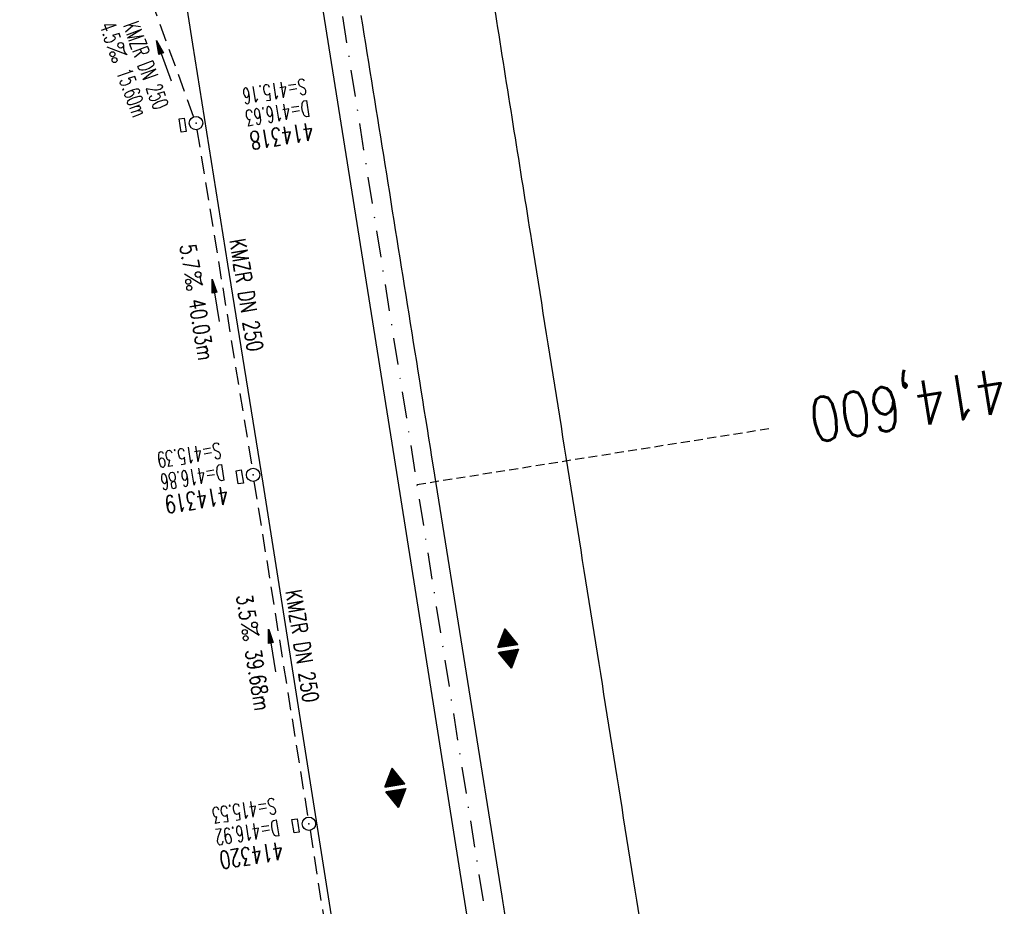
# Model space of a CAD drawing. Extents: x 447426 to 448116, y 440349 to 441552.
# Tile 4 of 21: x 447787 to 447897, y 440723 to 440822. Entities that reach past the tile are written whole.
import ezdxf
from ezdxf.enums import TextEntityAlignment as Align

# ---------------------------------------------------------------- set-up
doc = ezdxf.new("R2010")
doc.units = 0
doc.header["$LTSCALE"] = 2
doc.header["$MEASUREMENT"] = 0
for name, pattern in [('AUSGEZOGEN', [0]), ('GESTRICH-X2', [1.5, 1, -0.5]), ('GESTRICHELT', [0.75, 0.5, -0.25]), ('STRICHPT-X3', [3, 1.5, -0.75, 0, -0.75])]:
    doc.linetypes.add(name, pattern=pattern)
doc.layers.get('0').update_dxf_attribs({"linetype": 'AUSGEZOGEN'})
for name, color, linetype in [('ACHSE', 250, 'STRICHPT-X3'), ('FBR', 8, 'CONTINUOUS'), ('GEF', 7, 'CONTINUOUS'), ('HEKTOM', 250, 'GESTRICHELT'), ('KANAL', 7, 'GESTRICH-X2'), ('PFEIL', 7, 'CONTINUOUS'), ('SCHACHTNR', 6, 'CONTINUOUS'), ('SCHSYMBOL', 7, 'AUSGEZOGEN'), ('TEXTO', 4, 'CONTINUOUS'), ('TEXTU', 4, 'CONTINUOUS')]:
    doc.layers.add(name, color=color, linetype=linetype)
doc.styles.add('ROMANS', font='romans.shx', dxfattribs={"width": 0.8})

# ---------------------------------------------------------------- blocks, each defined once
blk = doc.blocks.new('PROM')
blk.add_line((1.57, 1.82), (0.02, 0.02))
for centre, radius in [((0.32, 1.51), 0.317), ((0.94, 0.29), 0.283), ((1.64, 0.29), 0.283)]:
    blk.add_circle(centre, radius)
blk.add_arc((0.99, 2.68), 1.03, 239.1414, 303.3549)
blk = doc.blocks.new('PFEIL2')
at = {"color": 0}
for p, q in [((0.88, 0), (-2.4, -0.01)), ((0.88, -0.27), (0.88, 0.28)), ((0.88, 0.28), (2.43, 0.01)), ((0.91, 0.27), (0.88, 0.26)), ((0.97, 0.26), (0.88, 0.25)), ((1.02, 0.25), (0.88, 0.23)), ((1.07, 0.24), (0.88, 0.21)), ((1.13, 0.23), (0.88, 0.19)), ((1.18, 0.22), (0.88, 0.17)), ((1.24, 0.21), (0.88, 0.15)), ((1.29, 0.21), (0.88, 0.14)), ((1.34, 0.2), (0.88, 0.12)), ((1.4, 0.19), (0.88, 0.1)), ((1.45, 0.18), (0.88, 0.08)), ((1.51, 0.17), (0.88, 0.06)), ((1.56, 0.16), (0.88, 0.04)), ((1.61, 0.15), (0.88, 0.02)), ((1.67, 0.14), (0.88, 0.01)), ((1.72, 0.13), (0.88, -0.01)), ((1.78, 0.12), (0.88, -0.03)), ((1.83, 0.11), (0.88, -0.05)), ((1.88, 0.1), (0.88, -0.07)), ((1.94, 0.09), (0.88, -0.09)), ((2.05, 0.08), (0.88, -0.12)), ((1.99, 0.08), (0.88, -0.11)), ((2.1, 0.07), (0.88, -0.14)), ((2.15, 0.06), (0.88, -0.16)), ((2.21, 0.05), (0.88, -0.18)), ((2.26, 0.04), (0.88, -0.2)), ((2.32, 0.03), (0.88, -0.22)), ((2.37, 0.02), (0.88, -0.23)), ((2.42, 0.01), (0.88, -0.25)), ((2.43, 0.01), (0.88, -0.27))]:
    blk.add_line(p, q, dxfattribs=at)
blk = doc.blocks.new('GST')
at = {"color": 0}
blk.add_circle((0, 0), 0.75, dxfattribs=at)
blk.add_point((0, 0), dxfattribs=at)
blk = doc.blocks.new('17')
blk.add_lwpolyline([(-0.76, -1.22), (0.75, -1.22), (0.75, -1.8), (-0.76, -1.8)], close=True)
blk.add_blockref('GST', (0, 0))
blk = doc.blocks.new('*X7')
at = {"color": 0}
for p, q in [((377.107, 180.991), (378.197, 182.081)), ((377.112, 181.023), (378.187, 182.097)), ((377.116, 180.991), (378.2, 182.075)), ((377.124, 181.044), (378.184, 182.103)), ((377.125, 180.991), (378.203, 182.069)), ((377.133, 180.991), (378.206, 182.064)), ((377.136, 181.065), (378.181, 182.109)), ((377.142, 180.991), (378.21, 182.058)), ((377.148, 181.085), (378.177, 182.114)), ((377.151, 180.991), (378.213, 182.053)), ((377.161, 181.106), (378.174, 182.12)), ((377.173, 181.127), (378.171, 182.125)), ((377.185, 181.148), (378.168, 182.131)), ((377.197, 181.169), (378.164, 182.137)), ((377.209, 181.19), (378.161, 182.142)), ((377.221, 181.211), (378.158, 182.148)), ((377.233, 181.232), (378.155, 182.153)), ((377.245, 181.253), (378.151, 182.159)), ((377.257, 181.274), (378.148, 182.165)), ((377.269, 181.295), (378.145, 182.17)), ((377.281, 181.316), (378.142, 182.176)), ((377.293, 181.336), (378.138, 182.181)), ((377.305, 181.357), (378.135, 182.187)), ((377.318, 181.378), (378.132, 182.193)), ((377.33, 181.399), (378.129, 182.198)), ((377.342, 181.42), (378.126, 182.204)), ((377.354, 181.441), (378.122, 182.209)), ((377.366, 181.462), (378.119, 182.215)), ((377.378, 181.483), (378.116, 182.221)), ((377.39, 181.504), (378.113, 182.226)), ((377.402, 181.525), (378.109, 182.232)), ((377.414, 181.546), (378.106, 182.238)), ((377.426, 181.566), (378.103, 182.243)), ((377.438, 181.587), (378.1, 182.249)), ((377.45, 181.608), (378.096, 182.254)), ((377.462, 181.629), (378.093, 182.26)), ((377.474, 181.65), (378.09, 182.266)), ((377.487, 181.671), (378.087, 182.271)), ((377.499, 181.692), (378.083, 182.277)), ((377.511, 181.713), (378.08, 182.282)), ((377.523, 181.734), (378.077, 182.288)), ((377.535, 181.755), (378.074, 182.294)), ((377.547, 181.776), (378.071, 182.299)), ((377.559, 181.796), (378.067, 182.305)), ((377.571, 181.817), (378.064, 182.31)), ((377.583, 181.838), (378.061, 182.316)), ((377.595, 181.859), (378.058, 182.322)), ((377.607, 181.88), (378.054, 182.327)), ((377.619, 181.901), (378.051, 182.333)), ((377.631, 181.922), (378.048, 182.338)), ((377.644, 181.943), (378.045, 182.344)), ((377.656, 181.964), (378.041, 182.35)), ((377.668, 181.985), (378.038, 182.355)), ((377.68, 182.006), (378.035, 182.361)), ((377.692, 182.027), (378.032, 182.366)), ((377.704, 182.047), (378.028, 182.372)), ((377.716, 182.068), (378.025, 182.378)), ((377.728, 182.089), (378.022, 182.383)), ((377.74, 182.11), (378.019, 182.389)), ((377.752, 182.131), (378.016, 182.394)), ((377.764, 182.152), (378.012, 182.4)), ((377.776, 182.173), (378.009, 182.406)), ((377.788, 182.194), (378.006, 182.411)), ((377.8, 182.215), (378.003, 182.417)), ((377.813, 182.236), (377.999, 182.422)), ((377.825, 182.257), (377.996, 182.428)), ((377.837, 182.277), (377.993, 182.434)), ((377.849, 182.298), (377.99, 182.439)), ((377.861, 182.319), (377.986, 182.445)), ((377.873, 182.34), (377.983, 182.45)), ((377.885, 182.361), (377.98, 182.456)), ((377.897, 182.382), (377.977, 182.462)), ((377.909, 182.403), (377.973, 182.467)), ((377.921, 182.424), (377.97, 182.473)), ((377.933, 182.445), (377.967, 182.478)), ((377.945, 182.466), (377.964, 182.484)), ((377.16, 180.991), (378.216, 182.047)), ((377.169, 180.991), (378.219, 182.041)), ((377.178, 180.991), (378.223, 182.036)), ((377.186, 180.991), (378.226, 182.03)), ((377.195, 180.991), (378.229, 182.025)), ((377.204, 180.991), (378.232, 182.019)), ((377.213, 180.991), (378.236, 182.013)), ((377.222, 180.991), (378.239, 182.008)), ((377.231, 180.991), (378.242, 182.002)), ((377.239, 180.991), (378.245, 181.997)), ((377.248, 180.991), (378.248, 181.991)), ((377.257, 180.991), (378.252, 181.985)), ((377.266, 180.991), (378.255, 181.98)), ((377.275, 180.991), (378.258, 181.974)), ((377.284, 180.991), (378.261, 181.969)), ((377.292, 180.991), (378.265, 181.963)), ((377.301, 180.991), (378.268, 181.957)), ((377.31, 180.991), (378.271, 181.952)), ((377.319, 180.991), (378.274, 181.946)), ((377.328, 180.991), (378.278, 181.941)), ((377.337, 180.991), (378.281, 181.935)), ((377.346, 180.991), (378.284, 181.929)), ((377.354, 180.991), (378.287, 181.924)), ((377.363, 180.991), (378.291, 181.918)), ((377.372, 180.991), (378.294, 181.913)), ((377.381, 180.991), (378.297, 181.907)), ((377.39, 180.991), (378.3, 181.901)), ((377.399, 180.991), (378.303, 181.896)), ((377.407, 180.991), (378.307, 181.89)), ((377.416, 180.991), (378.31, 181.884)), ((377.425, 180.991), (378.313, 181.879)), ((377.434, 180.991), (378.316, 181.873)), ((377.443, 180.991), (378.32, 181.868)), ((377.452, 180.991), (378.323, 181.862)), ((377.46, 180.991), (378.326, 181.856)), ((377.469, 180.991), (378.329, 181.851)), ((377.478, 180.991), (378.333, 181.845)), ((377.487, 180.991), (378.336, 181.84)), ((377.496, 180.991), (378.339, 181.834)), ((377.505, 180.991), (378.342, 181.828)), ((377.513, 180.991), (378.346, 181.823)), ((377.522, 180.991), (378.349, 181.817)), ((377.531, 180.991), (378.352, 181.812)), ((377.54, 180.991), (378.355, 181.806)), ((377.549, 180.991), (378.358, 181.8)), ((377.558, 180.991), (378.362, 181.795)), ((377.566, 180.991), (378.365, 181.789)), ((377.575, 180.991), (378.368, 181.784)), ((377.584, 180.991), (378.371, 181.778)), ((377.593, 180.991), (378.375, 181.772)), ((377.602, 180.991), (378.378, 181.767)), ((377.611, 180.991), (378.381, 181.761)), ((377.62, 180.991), (378.384, 181.756)), ((377.628, 180.991), (378.388, 181.75)), ((377.637, 180.991), (378.391, 181.744)), ((377.646, 180.991), (378.394, 181.739)), ((377.655, 180.991), (378.397, 181.733)), ((377.664, 180.991), (378.401, 181.728)), ((377.673, 180.991), (378.404, 181.722)), ((377.681, 180.991), (378.407, 181.716)), ((377.69, 180.991), (378.41, 181.711)), ((377.699, 180.991), (378.413, 181.705)), ((377.708, 180.991), (378.417, 181.7)), ((377.717, 180.991), (378.42, 181.694)), ((377.726, 180.991), (378.423, 181.688)), ((377.734, 180.991), (378.426, 181.683)), ((377.743, 180.991), (378.43, 181.677)), ((377.752, 180.991), (378.433, 181.672)), ((377.761, 180.991), (378.436, 181.666)), ((377.77, 180.991), (378.439, 181.66)), ((377.779, 180.991), (378.443, 181.655)), ((377.787, 180.991), (378.446, 181.649)), ((377.796, 180.991), (378.449, 181.644)), ((377.805, 180.991), (378.452, 181.638)), ((377.814, 180.991), (378.456, 181.632)), ((377.823, 180.991), (378.459, 181.627)), ((377.832, 180.991), (378.462, 181.621)), ((377.84, 180.991), (378.465, 181.616)), ((377.849, 180.991), (378.468, 181.61)), ((377.858, 180.991), (378.472, 181.604)), ((377.867, 180.991), (378.475, 181.599)), ((377.876, 180.991), (378.478, 181.593)), ((377.885, 180.991), (378.481, 181.588)), ((377.894, 180.991), (378.485, 181.582)), ((377.902, 180.991), (378.488, 181.576)), ((377.911, 180.991), (378.491, 181.571)), ((377.92, 180.991), (378.494, 181.565)), ((377.929, 180.991), (378.498, 181.559)), ((377.938, 180.991), (378.501, 181.554)), ((377.947, 180.991), (378.504, 181.548)), ((377.955, 180.991), (378.507, 181.543)), ((377.964, 180.991), (378.511, 181.537)), ((377.973, 180.991), (378.514, 181.531)), ((377.982, 180.991), (378.517, 181.526)), ((377.991, 180.991), (378.52, 181.52)), ((378, 180.991), (378.523, 181.515)), ((378.008, 180.991), (378.527, 181.509)), ((378.017, 180.991), (378.53, 181.503)), ((378.026, 180.991), (378.533, 181.498)), ((378.035, 180.991), (378.536, 181.492)), ((378.044, 180.991), (378.54, 181.487)), ((378.053, 180.991), (378.543, 181.481)), ((378.061, 180.991), (378.546, 181.475)), ((378.07, 180.991), (378.549, 181.47)), ((378.079, 180.991), (378.553, 181.464)), ((378.088, 180.991), (378.556, 181.459)), ((378.097, 180.991), (378.559, 181.453)), ((378.106, 180.991), (378.562, 181.447)), ((378.114, 180.991), (378.565, 181.442)), ((378.123, 180.991), (378.569, 181.436)), ((378.132, 180.991), (378.572, 181.431)), ((378.141, 180.991), (378.575, 181.425)), ((378.15, 180.991), (378.578, 181.419)), ((378.159, 180.991), (378.582, 181.414)), ((378.168, 180.991), (378.585, 181.408)), ((378.176, 180.991), (378.588, 181.403)), ((378.185, 180.991), (378.591, 181.397)), ((378.194, 180.991), (378.595, 181.391)), ((378.203, 180.991), (378.598, 181.386)), ((378.212, 180.991), (378.601, 181.38)), ((378.221, 180.991), (378.604, 181.375)), ((378.229, 180.991), (378.608, 181.369)), ((378.238, 180.991), (378.611, 181.363)), ((378.247, 180.991), (378.614, 181.358)), ((378.256, 180.991), (378.617, 181.352)), ((378.265, 180.991), (378.62, 181.347)), ((378.274, 180.991), (378.624, 181.341)), ((378.282, 180.991), (378.627, 181.335)), ((378.291, 180.991), (378.63, 181.33)), ((378.3, 180.991), (378.633, 181.324)), ((378.309, 180.991), (378.637, 181.319)), ((378.318, 180.991), (378.64, 181.313)), ((378.327, 180.991), (378.643, 181.307)), ((378.335, 180.991), (378.646, 181.302)), ((378.344, 180.991), (378.65, 181.296)), ((378.353, 180.991), (378.653, 181.291)), ((378.362, 180.991), (378.656, 181.285)), ((378.371, 180.991), (378.659, 181.279)), ((378.38, 180.991), (378.663, 181.274)), ((378.388, 180.991), (378.666, 181.268)), ((378.397, 180.991), (378.669, 181.262)), ((378.406, 180.991), (378.672, 181.257)), ((378.415, 180.991), (378.675, 181.251)), ((378.424, 180.991), (378.679, 181.246)), ((378.433, 180.991), (378.682, 181.24)), ((378.442, 180.991), (378.685, 181.234)), ((378.45, 180.991), (378.688, 181.229)), ((378.459, 180.991), (378.692, 181.223)), ((378.468, 180.991), (378.695, 181.218)), ((378.477, 180.991), (378.698, 181.212)), ((377.099, 180.568), (377.108, 180.577)), ((377.102, 180.562), (377.117, 180.577)), ((377.106, 180.556), (377.126, 180.577)), ((377.109, 180.551), (377.135, 180.577)), ((377.112, 180.545), (377.144, 180.577)), ((377.115, 180.54), (377.153, 180.577)), ((377.119, 180.534), (377.161, 180.577)), ((377.122, 180.528), (377.17, 180.577)), ((377.125, 180.523), (377.179, 180.577)), ((377.128, 180.517), (377.188, 180.577)), ((377.131, 180.512), (377.197, 180.577)), ((377.135, 180.506), (377.206, 180.577)), ((377.138, 180.5), (377.214, 180.577)), ((377.141, 180.495), (377.223, 180.577)), ((377.144, 180.489), (377.232, 180.577)), ((377.148, 180.484), (377.241, 180.577)), ((377.151, 180.478), (377.25, 180.577)), ((377.154, 180.472), (377.259, 180.577)), ((377.157, 180.467), (377.267, 180.577)), ((377.161, 180.461), (377.276, 180.577)), ((377.164, 180.456), (377.285, 180.577)), ((377.167, 180.45), (377.294, 180.577)), ((377.17, 180.444), (377.303, 180.577)), ((377.174, 180.439), (377.312, 180.577)), ((377.177, 180.433), (377.32, 180.577)), ((377.18, 180.428), (377.329, 180.577)), ((377.183, 180.422), (377.338, 180.577)), ((377.186, 180.416), (377.347, 180.577)), ((377.19, 180.411), (377.356, 180.577)), ((377.193, 180.405), (377.365, 180.577)), ((377.196, 180.4), (377.373, 180.577)), ((377.199, 180.394), (377.382, 180.577)), ((377.203, 180.388), (377.391, 180.577)), ((377.206, 180.383), (377.4, 180.577)), ((377.209, 180.377), (377.409, 180.577)), ((377.212, 180.372), (377.418, 180.577)), ((377.216, 180.366), (377.427, 180.577)), ((377.219, 180.36), (377.435, 180.577)), ((377.222, 180.355), (377.444, 180.577)), ((377.225, 180.349), (377.453, 180.577)), ((377.229, 180.344), (377.462, 180.577)), ((377.232, 180.338), (377.471, 180.577)), ((377.235, 180.332), (377.48, 180.577)), ((377.238, 180.327), (377.488, 180.577)), ((377.241, 180.321), (377.497, 180.577)), ((377.245, 180.315), (377.506, 180.577)), ((377.248, 180.31), (377.515, 180.577)), ((377.251, 180.304), (377.524, 180.577)), ((377.254, 180.299), (377.533, 180.577)), ((377.258, 180.293), (377.541, 180.577)), ((377.261, 180.287), (377.55, 180.577)), ((377.264, 180.282), (377.559, 180.577)), ((377.267, 180.276), (377.568, 180.577)), ((377.271, 180.271), (377.577, 180.577)), ((377.274, 180.265), (377.586, 180.577)), ((377.277, 180.259), (377.594, 180.577)), ((377.28, 180.254), (377.603, 180.577)), ((377.284, 180.248), (377.612, 180.577)), ((377.287, 180.243), (377.621, 180.577)), ((377.29, 180.237), (377.63, 180.577)), ((377.293, 180.231), (377.639, 180.577)), ((377.296, 180.226), (377.647, 180.577)), ((377.3, 180.22), (377.656, 180.577)), ((377.303, 180.215), (377.665, 180.577)), ((377.306, 180.209), (377.674, 180.577)), ((377.309, 180.203), (377.683, 180.577)), ((377.313, 180.198), (377.692, 180.577)), ((377.316, 180.192), (377.701, 180.577)), ((377.319, 180.187), (377.709, 180.577)), ((377.322, 180.181), (377.718, 180.577)), ((377.326, 180.175), (377.727, 180.577)), ((377.329, 180.17), (377.736, 180.577)), ((377.332, 180.164), (377.745, 180.577)), ((377.335, 180.159), (377.754, 180.577)), ((377.339, 180.153), (377.762, 180.577)), ((377.342, 180.147), (377.771, 180.577)), ((377.345, 180.142), (377.78, 180.577)), ((377.348, 180.136), (377.789, 180.577)), ((377.351, 180.131), (377.798, 180.577)), ((377.355, 180.125), (377.807, 180.577)), ((377.358, 180.119), (377.815, 180.577)), ((377.361, 180.114), (377.824, 180.577)), ((377.364, 180.108), (377.833, 180.577)), ((377.368, 180.103), (377.842, 180.577)), ((377.371, 180.097), (377.851, 180.577)), ((377.374, 180.091), (377.86, 180.577)), ((377.377, 180.086), (377.868, 180.577)), ((377.381, 180.08), (377.877, 180.577)), ((377.384, 180.075), (377.886, 180.577)), ((377.387, 180.069), (377.895, 180.577)), ((377.39, 180.063), (377.904, 180.577)), ((377.394, 180.058), (377.913, 180.577)), ((377.397, 180.052), (377.921, 180.577)), ((377.4, 180.047), (377.93, 180.577)), ((377.403, 180.041), (377.939, 180.577)), ((377.406, 180.035), (377.948, 180.577)), ((377.41, 180.03), (377.957, 180.577)), ((377.413, 180.024), (377.966, 180.577)), ((377.416, 180.018), (377.975, 180.577)), ((377.419, 180.013), (377.983, 180.577)), ((377.423, 180.007), (377.992, 180.577)), ((377.426, 180.002), (378.001, 180.577)), ((377.429, 179.996), (378.01, 180.577)), ((377.432, 179.99), (378.019, 180.577)), ((377.436, 179.985), (378.028, 180.577)), ((377.439, 179.979), (378.036, 180.577)), ((377.442, 179.974), (378.045, 180.577)), ((377.445, 179.968), (378.054, 180.577)), ((377.449, 179.962), (378.063, 180.577)), ((377.452, 179.957), (378.072, 180.577)), ((377.455, 179.951), (378.081, 180.577)), ((377.458, 179.946), (378.089, 180.577)), ((377.461, 179.94), (378.098, 180.577)), ((377.465, 179.934), (378.107, 180.577)), ((377.468, 179.929), (378.116, 180.577)), ((377.471, 179.923), (378.125, 180.577)), ((377.474, 179.918), (378.134, 180.577)), ((377.478, 179.912), (378.142, 180.577)), ((377.481, 179.906), (378.151, 180.577)), ((377.484, 179.901), (378.16, 180.577)), ((377.487, 179.895), (378.169, 180.577)), ((377.491, 179.89), (378.178, 180.577)), ((377.494, 179.884), (378.187, 180.577)), ((377.497, 179.878), (378.196, 180.577)), ((377.5, 179.873), (378.204, 180.577)), ((377.504, 179.867), (378.213, 180.577)), ((377.507, 179.862), (378.222, 180.577)), ((377.51, 179.856), (378.231, 180.577)), ((377.513, 179.85), (378.24, 180.577)), ((377.516, 179.845), (378.249, 180.577)), ((377.52, 179.839), (378.257, 180.577)), ((377.523, 179.834), (378.266, 180.577)), ((377.526, 179.828), (378.275, 180.577)), ((377.529, 179.822), (378.284, 180.577)), ((377.533, 179.817), (378.293, 180.577)), ((377.536, 179.811), (378.302, 180.577)), ((377.539, 179.806), (378.31, 180.577)), ((377.542, 179.8), (378.319, 180.577)), ((377.546, 179.794), (378.328, 180.577)), ((377.549, 179.789), (378.337, 180.577)), ((377.552, 179.783), (378.346, 180.577)), ((377.555, 179.778), (378.355, 180.577)), ((377.559, 179.772), (378.363, 180.577)), ((377.562, 179.766), (378.372, 180.577)), ((377.565, 179.761), (378.381, 180.577)), ((377.568, 179.755), (378.39, 180.577)), ((377.571, 179.75), (378.399, 180.577)), ((377.575, 179.744), (378.408, 180.577)), ((377.578, 179.738), (378.416, 180.577)), ((377.581, 179.733), (378.425, 180.577)), ((377.584, 179.727), (378.434, 180.577)), ((377.588, 179.722), (378.443, 180.577)), ((377.591, 179.716), (378.452, 180.577)), ((377.594, 179.71), (378.461, 180.577)), ((377.597, 179.705), (378.47, 180.577)), ((377.601, 179.699), (378.478, 180.577)), ((377.604, 179.693), (378.487, 180.577)), ((377.607, 179.688), (378.496, 180.577)), ((377.61, 179.682), (378.505, 180.577)), ((377.614, 179.677), (378.514, 180.577)), ((377.617, 179.671), (378.523, 180.577)), ((377.62, 179.665), (378.531, 180.577)), ((377.623, 179.66), (378.54, 180.577)), ((377.626, 179.654), (378.549, 180.577)), ((377.63, 179.649), (378.558, 180.577)), ((377.633, 179.643), (378.567, 180.577)), ((377.636, 179.637), (378.576, 180.577)), ((377.639, 179.632), (378.584, 180.577)), ((377.643, 179.626), (378.593, 180.577)), ((377.646, 179.621), (378.602, 180.577)), ((377.649, 179.615), (378.611, 180.577)), ((377.652, 179.609), (378.62, 180.577)), ((377.656, 179.604), (378.629, 180.577)), ((377.659, 179.598), (378.637, 180.577)), ((377.662, 179.593), (378.646, 180.577)), ((377.665, 179.587), (378.655, 180.577)), ((377.669, 179.581), (378.664, 180.577)), ((377.672, 179.576), (378.673, 180.577)), ((377.675, 179.57), (378.682, 180.577)), ((377.678, 179.565), (378.69, 180.577)), ((377.681, 179.559), (378.699, 180.577)), ((377.685, 179.553), (378.708, 180.577)), ((377.688, 179.548), (378.717, 180.577)), ((377.691, 179.542), (378.726, 180.577)), ((377.694, 179.537), (378.735, 180.577)), ((377.698, 179.531), (378.744, 180.577)), ((377.701, 179.525), (378.752, 180.577)), ((377.704, 179.52), (378.761, 180.577)), ((377.707, 179.514), (378.77, 180.577)), ((377.711, 179.509), (378.779, 180.577)), ((377.714, 179.503), (378.788, 180.577)), ((377.717, 179.497), (378.797, 180.577)), ((377.72, 179.492), (378.805, 180.577)), ((377.724, 179.486), (378.814, 180.577)), ((377.733, 179.469), (378.806, 180.542)), ((377.736, 179.464), (378.794, 180.521)), ((377.74, 179.458), (378.781, 180.5)), ((377.743, 179.453), (378.769, 180.479)), ((377.746, 179.447), (378.757, 180.458)), ((377.749, 179.441), (378.745, 180.437)), ((377.753, 179.436), (378.733, 180.416)), ((377.756, 179.43), (378.721, 180.395)), ((377.759, 179.425), (378.709, 180.374)), ((378.486, 180.991), (378.701, 181.206)), ((378.495, 180.991), (378.705, 181.201)), ((378.503, 180.991), (378.708, 181.195)), ((378.512, 180.991), (378.711, 181.19)), ((378.521, 180.991), (378.714, 181.184)), ((378.53, 180.991), (378.718, 181.178)), ((378.539, 180.991), (378.721, 181.173)), ((378.548, 180.991), (378.724, 181.167)), ((378.556, 180.991), (378.727, 181.162)), ((378.565, 180.991), (378.73, 181.156)), ((378.574, 180.991), (378.734, 181.15)), ((378.583, 180.991), (378.737, 181.145)), ((378.592, 180.991), (378.74, 181.139)), ((378.601, 180.991), (378.743, 181.134)), ((378.609, 180.991), (378.747, 181.128)), ((378.618, 180.991), (378.75, 181.122)), ((378.627, 180.991), (378.753, 181.117)), ((378.636, 180.991), (378.756, 181.111)), ((378.645, 180.991), (378.76, 181.106)), ((378.654, 180.991), (378.763, 181.1)), ((378.662, 180.991), (378.766, 181.094)), ((378.671, 180.991), (378.769, 181.089)), ((378.68, 180.991), (378.773, 181.083)), ((378.689, 180.991), (378.776, 181.078)), ((378.698, 180.991), (378.779, 181.072)), ((378.707, 180.991), (378.782, 181.066)), ((378.716, 180.991), (378.785, 181.061)), ((378.724, 180.991), (378.789, 181.055)), ((378.733, 180.991), (378.792, 181.05)), ((378.742, 180.991), (378.795, 181.044)), ((378.751, 180.991), (378.798, 181.038)), ((378.76, 180.991), (378.802, 181.033)), ((378.769, 180.991), (378.805, 181.027)), ((378.777, 180.991), (378.808, 181.022)), ((378.786, 180.991), (378.811, 181.016)), ((378.795, 180.991), (378.815, 181.01)), ((378.804, 180.991), (378.818, 181.005)), ((378.813, 180.991), (378.821, 180.999)), ((377.762, 179.419), (378.697, 180.353)), ((377.766, 179.413), (378.685, 180.333)), ((377.769, 179.408), (378.673, 180.312)), ((377.772, 179.402), (378.661, 180.291)), ((377.775, 179.396), (378.649, 180.27)), ((377.779, 179.391), (378.637, 180.249)), ((377.782, 179.385), (378.624, 180.228)), ((377.785, 179.38), (378.612, 180.207)), ((377.788, 179.374), (378.6, 180.186)), ((377.791, 179.368), (378.588, 180.165)), ((377.795, 179.363), (378.576, 180.144)), ((377.798, 179.357), (378.564, 180.123)), ((377.801, 179.352), (378.552, 180.103)), ((377.804, 179.346), (378.54, 180.082)), ((377.808, 179.34), (378.528, 180.061)), ((377.811, 179.335), (378.516, 180.04)), ((377.814, 179.329), (378.504, 180.019)), ((377.817, 179.324), (378.492, 179.998)), ((377.821, 179.318), (378.48, 179.977)), ((377.824, 179.312), (378.468, 179.956)), ((377.827, 179.307), (378.455, 179.935)), ((377.83, 179.301), (378.443, 179.914)), ((377.834, 179.296), (378.431, 179.893)), ((377.837, 179.29), (378.419, 179.872)), ((377.84, 179.284), (378.407, 179.852)), ((377.843, 179.279), (378.395, 179.831)), ((377.846, 179.273), (378.383, 179.81)), ((377.85, 179.268), (378.371, 179.789)), ((377.853, 179.262), (378.359, 179.768)), ((377.856, 179.256), (378.347, 179.747)), ((377.859, 179.251), (378.335, 179.726)), ((377.863, 179.245), (378.323, 179.705)), ((377.866, 179.24), (378.311, 179.684)), ((377.869, 179.234), (378.298, 179.663)), ((377.872, 179.228), (378.286, 179.642)), ((377.876, 179.223), (378.274, 179.622)), ((377.879, 179.217), (378.262, 179.601)), ((377.882, 179.212), (378.25, 179.58)), ((377.885, 179.206), (378.238, 179.559)), ((377.889, 179.2), (378.226, 179.538)), ((377.892, 179.195), (378.214, 179.517)), ((377.895, 179.189), (378.202, 179.496)), ((377.898, 179.184), (378.19, 179.475)), ((377.901, 179.178), (378.178, 179.454)), ((377.905, 179.172), (378.166, 179.433)), ((377.908, 179.167), (378.154, 179.412)), ((377.911, 179.161), (378.142, 179.391)), ((377.914, 179.156), (378.129, 179.371)), ((377.918, 179.15), (378.117, 179.35)), ((377.921, 179.144), (378.105, 179.329)), ((377.924, 179.139), (378.093, 179.308)), ((377.927, 179.133), (378.081, 179.287)), ((377.931, 179.128), (378.069, 179.266)), ((377.934, 179.122), (378.057, 179.245)), ((377.937, 179.116), (378.045, 179.224)), ((377.94, 179.111), (378.033, 179.203)), ((377.944, 179.105), (378.021, 179.182)), ((377.947, 179.1), (378.009, 179.161)), ((377.95, 179.094), (377.997, 179.141)), ((377.953, 179.088), (377.985, 179.12)), ((377.956, 179.083), (377.972, 179.099))]:
    blk.add_line(p, q, dxfattribs=at)
blk = doc.blocks.new('HOCHP')
for points in [[(-0.01, 2.24), (-1.15, 0.27), (1.12, 0.27)], [(-0.01, -2.24), (-1.15, -0.27), (1.12, -0.27)]]:
    blk.add_lwpolyline(points, close=True)
at = {"xscale": 1.311372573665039, "yscale": 1.311372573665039, "zscale": 1.311372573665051}
blk.add_blockref('*X7', (-495.66, -237.08), dxfattribs=at)

msp = doc.modelspace()

# ---------------------------------------------------------------- linework, layer by layer
at = {"layer": 'ACHSE', "flags": 128}
msp.add_lwpolyline([(447621.03, 441497.86), (447625.4, 441487.94), (447635.48, 441465.06), (447645.55, 441442.18), (447655.63, 441419.3), (447659.75, 441409.94), (447664.31, 441399.59), (447665.71, 441396.42), (447675.6, 441373.46), (447685.21, 441350.38), (447694.53, 441327.18), (447703.57, 441303.87), (447712.31, 441280.45), (447720.76, 441256.92), (447728.91, 441233.29), (447736.78, 441209.56), (447744.35, 441185.73), (447751.62, 441161.82), (447758.59, 441137.81), (447765.27, 441113.72), (447771.64, 441089.54), (447777.71, 441065.29), (447783.48, 441040.97), (447788.96, 441016.57), (447794.12, 440992.11), (447798.98, 440967.59), (447803.54, 440943.01), (447807.79, 440918.37), (447810, 440904.77), (447811.76, 440893.69), (447815.69, 440869), (447819.62, 440844.31), (447827.48, 440794.93), (447839.26, 440720.86), (447854.98, 440622.11), (447861.86, 440578.89), (447866.77, 440548.04), (447886.41, 440424.59), (447891.06, 440395.37)], dxfattribs=at)
at = {"layer": 'FBR'}
msp.add_lwpolyline([(447814.85, 440976.11, 0.022266), (447815.68, 440970.79, -0.001548), (447818.16, 440957.63, -0.001755), (447820.27, 440946, -0.001362), (447822.9, 440931, -0.002085), (447824.56, 440921.18, -0.000319), (447826.19, 440911.18, -0.000861), (447826.79, 440907.47, -0.000007), (447827.67, 440901.92, 0.000025), (447828.55, 440896.36), (447830.52, 440884.02, -0.000012), (447832.48, 440871.67, -0.000008), (447834.45, 440859.33, 0.000008), (447836.41, 440846.98, 0.00001), (447840.34, 440822.29, -0.000008), (447844.27, 440797.6, -0.000005), (447850.16, 440760.57, 0.000007), (447856.05, 440723.54), (447863.91, 440674.16), (447871.77, 440624.78), (447878.39, 440583.14), (447883.55, 440550.71, -0.000005), (447893.37, 440488.99, 0.000002), (447896.3, 440470.63, 0.000002)], format="xyb", dxfattribs=at)
at = {"layer": 'FBR', "flags": 128}
for points in [[(447805.5, 440919.51), (447813.34, 440870.91), (447821.25, 440820.95), (447829.11, 440771.59), (447836.61, 440724.35), (447844.67, 440673.59), (447848.15, 440651.55), (447852.33, 440652.11)], [(447794.52, 440893.52), (447798.42, 440869.1), (447802.36, 440844.25), (447806.21, 440819.69), (447810.16, 440795.01), (447814.1, 440770.4), (447818.06, 440745.27), (447821.9, 440721.1), (447825.79, 440696.53), (447829.77, 440671.9), (447833.63, 440647.17), (447837.53, 440622.73), (447841.46, 440598.38), (447845.2, 440574.6)]]:
    msp.add_lwpolyline(points, dxfattribs=at)
msp.add_lwpolyline([(447825.13, 440822.92, -0.000024), (447830.49, 440789.42, -0.000047), (447833.23, 440772.24), (447840.93, 440724, -0.000229), (447841.24, 440722.07, 0.000009), (447848.78, 440674.46, 0.00014), (447849.62, 440669.15, 0.000044), (447852.33, 440652.11)], format="xyb", dxfattribs=at)
at = {"layer": 'HEKTOM'}
msp.add_line((447831.41, 440770.25), (447870.91, 440776.53), dxfattribs=at)
at = {"layer": 'KANAL'}
for p, q in [((447801.53, 440824.78), (447806.34, 440811.53)), ((447806.72, 440810.09), (447812.91, 440772.06)), ((447813.12, 440770.59), (447819.16, 440732.88)), ((447819.41, 440731.41), (447825.34, 440693.34))]:
    msp.add_line(p, q, dxfattribs=at)

# ---------------------------------------------------------------- block references
at = {"layer": 'GEF', "rotation": 9.067254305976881}
for p in [(447841.67, 440751.84), (447829, 440736.18)]:
    msp.add_blockref('HOCHP', p, dxfattribs=at)
at = {"layer": 'PFEIL'}
for p, rotation in [((447803, 440817.82), 110.0313999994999), ((447808.83, 440790.92), 99.20529999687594), ((447815.16, 440751.58), 99.07750000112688)]:
    msp.add_blockref('PFEIL2', p, dxfattribs=dict(at, rotation=rotation))
at = {"layer": 'SCHSYMBOL', "rotation": 279.041100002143}
for p in [(447806.61, 440810.84), (447813.02, 440771.33), (447819.28, 440732.14)]:
    msp.add_blockref('17', p, dxfattribs=at)
at = {"layer": 'TEXTU'}
for p, rotation in [((447796.63, 440819.36), 290.0313999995), ((447805.31, 440793.9), 279.205299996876), ((447811.64, 440754.56), 279.0775000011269)]:
    msp.add_blockref('PROM', p, dxfattribs=dict(at, rotation=rotation))

# ---------------------------------------------------------------- texts
at = {"layer": 'HEKTOM', "style": 'ROMANS', "width": 0.8}
msp.add_text('414,600', height=5, rotation=189.0411, dxfattribs=at).set_placement((447897.17, 440783.35))
at = {"layer": 'SCHACHTNR', "style": 'ROMANS'}
for s, height, width, p in [('S=415.16', 1.8, 0.6, (447818.85, 440815.87)), ('D=416.63', 1.8, 0.6, (447819.22, 440813.4)), ('414318', 2, 0.7, (447819.63, 440810.93)), ('S=415.39', 1.8, 0.6, (447809.27, 440774.99)), ('D=416.86', 1.8, 0.6, (447809.68, 440772.53)), ('414319', 2, 0.7, (447810.08, 440770.06)), ('S=415.53', 1.8, 0.6, (447815.45, 440735.07)), ('D=416.92', 1.8, 0.6, (447815.83, 440732.6)), ('414320', 2, 0.7, (447816.23, 440730.13))]:
    msp.add_text(s, height=height, rotation=189.0411, dxfattribs=dict(at, width=width)).set_placement(p)
at = {"layer": 'TEXTO', "style": 'ROMANS'}
for rotation, width, p in [(290.0314, 0.6, (447800.15, 440817.01)), (279.2053, 0.75, (447811.39, 440791.39)), (279.0775, 0.75, (447817.65, 440751.97))]:
    msp.add_text('KMZR DN 250', height=1.8, rotation=rotation, dxfattribs=dict(at, width=width)).set_placement(p, align=Align.CENTER)
at = {"layer": 'TEXTU', "style": 'ROMANS'}
for s, rotation, width, p in [('4.5', 290.0314, 0.6, (447795.74, 440821.79)), ('15.60m', 290.0314, 0.6, (447797.64, 440816.54)), ('5.7', 279.2053, 0.75, (447804.78, 440797.09)), ('40.03m', 279.2053, 0.75, (447805.78, 440790.94)), ('3.5', 279.0775, 0.75, (447811.12, 440757.75)), ('39.68m', 279.0775, 0.75, (447812.12, 440751.59))]:
    msp.add_text(s, height=1.8, rotation=rotation, dxfattribs=dict(at, width=width)).set_placement(p)

doc.saveas('drawing.dxf')
